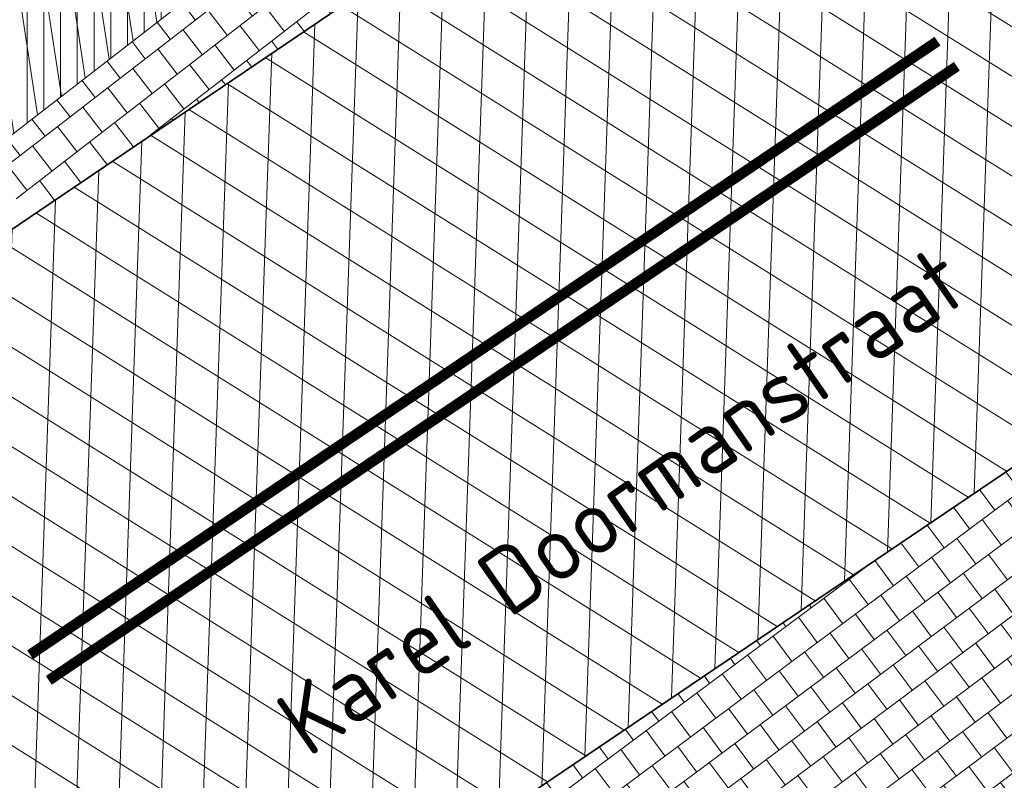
# Model space of a CAD drawing. Header units: metres. Extents: x 195696 to 514079, y 327475 to 328989.
# Tile 3 of 256: x 195841.98 to 195851.31, y 327558.45 to 327565.66. Entities that reach past the tile are written whole.
import ezdxf
from ezdxf.enums import TextEntityAlignment as Align

# ---------------------------------------------------------------- set-up
doc = ezdxf.new("R2010")
doc.units = ezdxf.units.M
doc.linetypes.add('11strp', pattern=[2, 1, -1])
for name, color, linetype, lineweight in [('mk-nw-11streep 0.10', 7, '11strp', 35), ('N-WE-GR-GRAS-A-250', 62, 'Continuous', 18), ('N-WE-OG-TOPOGRAFIE-T25', 7, 'Continuous', 25), ('N-WE-VH-GESLOTENVERHARDING-A-200', 252, 'Continuous', 18), ('N-WE-VH-HERSTRATEN-A-250', 252, 'Continuous', 18), ('N-WE-VH-KANTVERHARDING-G', 5, 'Continuous', 35), ('N-WE-VH-TEGEL-A', 252, 'Continuous', 18), ('N-WE-VH-VERHARDING_TEGEL-A', 254, 'Continuous', 5)]:
    doc.layers.add(name, color=color, linetype=linetype, lineweight=lineweight)
doc.layers.add('N-WE-VH-GESLOTENVERHARDING_ASFALT_ROOD-A', color=7, linetype='Continuous', lineweight=18, true_color=0xf2beba)
doc.styles.add('NLCS-ISO-M250-T25', font='NLCS-ISO.ttf', dxfattribs={"height": 0.625})
pattern_1 = [(90, (171.4512025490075, 74.11865817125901), (-0.15875, 0), [])]
pattern_2 = [(90, (156401.089197, 432280.567131), (-0.15875, 0), [])]

msp = doc.modelspace()

# ---------------------------------------------------------------- hatches: boundary and pattern name
at = {"layer": 'N-WE-GR-GRAS-A-250', "lineweight": 0}
h = msp.add_hatch(dxfattribs=at)
h.set_pattern_fill('AGR-GRAS_02-SO', color=256, scale=0.05, pattern_type=2)
h.set_pattern_definition([(0, (0, 0), (0.5, 0.5), [0.125, -0.375]), (0, (0.275, 0.3), (0.5, 0.5), [0.125, -0.375]), (90, (0.05, 0.175), (-0.5, 0.5), [0.125, -0.375]), (90, (0.25, 0.35), (-0.5, 0.5), [0.125, -0.375]), (45, (0.1, 0.35), (0, 0.5000000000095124), [0.125, -0.582106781]), (135, (0.275, 0), (-0.5000000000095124, 0), [0.125, -0.582106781]), (26.56505119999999, (0.125, 0.15), (0.5000000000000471, 2.000322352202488e-10), [0.125, -0.9930339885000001]), (26.56505119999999, (0.35, 0.4), (0.5000000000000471, 2.000322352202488e-10), [0.125, -0.9930339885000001]), (63.43494882, (0.35, 0), (2.54993137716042e-11, 0.500000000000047), [0.125, -0.9930339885]), (63.43494882, (0.125, 0.225), (2.54993137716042e-11, 0.500000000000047), [0.125, -0.9930339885]), (63.43494882, (0.3, 0.1), (2.54993137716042e-11, 0.500000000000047), [0.125, -0.9930339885]), (116.5650512, (0, 0.275), (-2.000324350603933e-10, 0.500000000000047), [0.125, -0.9930339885]), (153.43494882, (0.1, 0.07500000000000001), (-0.500000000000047, 2.549949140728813e-11), [0.125, -0.9930339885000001])])
edge = h.paths.add_edge_path()
edge.add_arc((195846.2339292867, 327553.1207627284), 0.3000000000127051, 306.9699804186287, 396.2095109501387)
edge.add_line((195846.4759879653, 327553.2979846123), (195844.4150939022, 327556.1128587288))
edge.add_arc((195844.1730352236, 327555.9356368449), 0.3000000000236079, 36.20951096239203, 124.0598746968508)
edge.add_line((195844.0050175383, 327556.1841726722), (195834.2031076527, 327549.5577871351))
edge.add_arc((195834.371125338, 327549.3092513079), 0.299999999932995, 124.0598746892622, 214.4352624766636)
edge.add_line((195834.1236956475, 327549.1396088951), (195836.3052326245, 327545.9577570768))
edge.add_arc((195836.5526623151, 327546.1273994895), 0.299999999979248, 214.4352624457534, 304.7497029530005)
edge.add_arc((195662.8349918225, 327796.8008017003), 305.2835792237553, 304.72214121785, 306.0235084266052)
edge.add_arc((195665.4391963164, 327793.3052013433), 300.9248493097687, 306.0139132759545, 306.9699803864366)
edge = h.paths.add_edge_path()
edge.add_arc((195855.4803686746, 327560.0544283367), 0.299999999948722, 217.656959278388, 307.123550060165)
edge.add_arc((195722.9404570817, 327735.1539659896), 219.9057290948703, 307.1235500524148, 308.9182578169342)
edge.add_arc((195719.7593388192, 327739.0174507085), 224.9101050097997, 308.9304764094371, 309.5099233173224)
edge.add_arc((195862.6589496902, 327565.7275188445), 0.3000000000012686, 309.5099224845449, 399.0484551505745)
edge.add_line((195862.8919337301, 327565.9165120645), (195861.4747292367, 327567.66359076))
edge.add_arc((195861.2417451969, 327567.4745975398), 0.3000000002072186, 39.04845519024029, 124.0598746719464)
edge.add_line((195861.0737275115, 327567.7231333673), (195853.5245705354, 327562.6196764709))
edge.add_arc((195853.6925882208, 327562.3711406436), 0.3000000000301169, 124.0598746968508, 217.6569593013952)
edge.add_line((195853.4550834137, 327562.1878608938), (195855.2428638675, 327559.8711485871))
at = {"layer": 'N-WE-VH-GESLOTENVERHARDING-A-200', "lineweight": 0}
h = msp.add_hatch(dxfattribs=at)
h.set_pattern_fill('AVH-GESLOTEN-SOD', color=256, scale=0.2, angle=28, pattern_type=2)
h.set_pattern_definition([(87.99999999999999, (0, 0), (-0.3997563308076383, 0.01395979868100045), []), (148, (0, 0), (-0.2119677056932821, -0.3392192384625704), [])])
edge = h.paths.add_edge_path(flags=16)
edge.add_arc((195880.1655836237, 327588.9528181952), 0.5000000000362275, -53.80848710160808, 41.52320272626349, ccw=False)
edge.add_arc((196043.6446531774, 327405.9312850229), 244.9046723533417, 131.7833411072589, 133.7970645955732)
edge.add_arc((195873.4197754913, 327583.3913420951), 0.9999999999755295, 278.98220693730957, 316.4552622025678, ccw=False)
edge.add_line((195873.5759032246, 327582.4036052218), (195872.9619810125, 327582.3126313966))
edge.add_arc((195872.8153970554, 327583.3018296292), 0.999999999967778, 167.3459649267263, 278.4290134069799, ccw=False)
edge.add_line((195871.8396864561, 327583.5208931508), (195871.9958403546, 327584.2164038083))
edge.add_arc((195872.971550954, 327583.9973402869), 1.000000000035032, 133.7875914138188, 167.3459649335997, ccw=False)
edge.add_arc((196043.1978633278, 327406.4100110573), 246.9964571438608, 133.6290453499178, 133.7875914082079, ccw=False)
edge.add_arc((196043.1462730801, 327406.3608464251), 246.9964572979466, 131.7503220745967, 133.612513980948, ccw=False)
edge.add_arc((195879.0077676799, 327590.2604236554), 0.4999999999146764, 41.52320272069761, 131.7503219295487, ccw=False)
edge.add_line((195879.3821113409, 327590.5918853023), (195880.5399272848, 327589.2842798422))
edge = h.paths.add_edge_path(flags=16)
edge.add_arc((196043.190133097, 327406.4241565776), 244.2339199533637, 122.8853466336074, 123.7748736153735)
edge.add_line((195907.4128906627, 327609.4383139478), (195905.8840875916, 327611.724180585))
edge.add_arc((196043.1939871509, 327406.4174368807), 246.9916345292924, 122.886788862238, 123.77475018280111, ccw=False)
edge.add_arc((195909.6252433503, 327612.9877032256), 1.000000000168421, 103.36408669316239, 122.88678885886, ccw=False)
edge.add_line((195909.3941052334, 327613.9606241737), (195910.5171844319, 327614.2274355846))
edge.add_arc((195910.7483225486, 327613.2545146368), 0.9999999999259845, -38.499182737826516, 103.36408669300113, ccw=False)
edge.add_line((195911.5309395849, 327612.6320111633), (195910.8206145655, 327611.7389840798))
edge.add_arc((195910.037997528, 327612.3614875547), 1.000000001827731, 302.885346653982, 321.50081724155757, ccw=False)
edge = h.paths.add_edge_path()
edge.add_line((195913.8862149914, 327610.1762080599), (195909.2428622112, 327617.4930699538))
edge.add_arc((196043.1978635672, 327406.410011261), 250.0000001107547, 122.3995392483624, 135.5156437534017)
edge.add_arc((195793.493235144, 327651.6600849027), 100.0000000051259, 304.0598747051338, 315.5156437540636, ccw=False)
edge.add_line((195849.4991302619, 327568.8148091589), (195827.0150000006, 327553.5950000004))
edge.add_line((195827.0150000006, 327553.5950000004), (195824.245599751, 327551.7426639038))
edge.add_arc((195796.2426523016, 327593.1653016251), 49.99999981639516, 303.09553133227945, 304.0598746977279, ccw=False)
edge.add_line((195823.5444833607, 327551.2772364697), (195820.0502888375, 327548.9997880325))
edge.add_line((195820.0502888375, 327548.9997880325), (195823.8157983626, 327543.1697717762))
edge.add_line((195823.8157983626, 327543.1697717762), (195823.838999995, 327543.1829999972))
edge.add_line((195823.838999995, 327543.1829999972), (195826.4396693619, 327544.6925664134))
edge.add_arc((195801.339107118, 327587.9356212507), 50.00000016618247, 300.1331522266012, 304.0598747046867)
edge.add_line((195829.3420547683, 327546.512983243), (195860.9751881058, 327567.8979316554))
edge.add_arc((195804.9692930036, 327650.7432073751), 99.99999997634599, 304.059874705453, 314.2752211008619)
edge.add_arc((196043.1978603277, 327406.4100152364), 241.2499949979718, 124.56755402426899, 134.2752211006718, ccw=False)
edge.add_arc((196024.160358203, 327433.4729742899), 208.1635880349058, 122.8422075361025, 124.47901762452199, ccw=False)
edge.add_arc((195884.1512028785, 327650.3735842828), 50.00000000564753, 302.8422075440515, 306.4912659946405)
at = {"layer": 'N-WE-VH-GESLOTENVERHARDING_ASFALT_ROOD-A', "lineweight": 0}
h = msp.add_hatch(dxfattribs=at)
h.set_pattern_fill('ANSI31', color=256, scale=0.05, angle=45)
h.set_pattern_definition(pattern_2)
edge = h.paths.add_edge_path()
edge.add_line((195818.773746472, 327550.9075339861), (195819.7985259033, 327549.2377815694))
edge.add_line((195819.7985259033, 327549.2377815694), (195823.705, 327551.771))
edge.add_line((195823.705, 327551.771), (195826.8300000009, 327553.8330000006))
edge.add_line((195826.8300000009, 327553.8330000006), (195832.346, 327557.594))
edge.add_arc((195653.6780453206, 327812.8300705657), 311.5568804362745, 304.9924277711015, 307.0187332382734)
edge.add_line((195841.259, 327564.071), (195847.2209999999, 327568.683))
edge.add_arc((195712.0656050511, 327739.8902715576), 218.1259054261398, 308.2884642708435, 310.314394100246)
edge.add_line((195853.189, 327573.568), (195851.914, 327575.105))
edge.add_arc((195692.6900484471, 327762.5027168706), 245.9068340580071, 307.0693282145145, 310.3531555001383, ccw=False)
edge.add_arc((195659.3993028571, 327804.774960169), 299.7051212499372, 302.7813460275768, 307.2761801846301, ccw=False)
edge.add_arc((195645.5024205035, 327819.2465907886), 319.4194762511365, 302.8510535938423, 303.47164422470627, ccw=False)
h = msp.add_hatch(dxfattribs=at)
h.set_pattern_fill('ANSI31', color=256, scale=0.05, angle=45)
h.set_pattern_definition(pattern_2)
edge = h.paths.add_edge_path()
edge.add_line((195826.2968413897, 327538.6495733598), (195827.418901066, 327536.8213147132))
edge.add_arc((195762.0058595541, 327638.6619460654), 121.0387549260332, 302.7129534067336, 303.3363106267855)
edge.add_arc((195634.2295277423, 327836.1376615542), 356.2458618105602, 303.0514222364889, 306.9376692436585)
edge.add_line((195848.3140000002, 327551.3940000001), (195855.4639999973, 327556.739999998))
edge.add_arc((195709.6615305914, 327751.6195375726), 243.3852794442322, 306.8026293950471, 308.9615852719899)
edge.add_line((195862.702, 327562.371), (195862.387, 327562.484))
edge.add_line((195862.387, 327562.484), (195861.213, 327563.902))
edge.add_arc((195722.9404572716, 327735.1539657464), 220.1057287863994, 306.95964217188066, 308.91815689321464, ccw=False)
edge.add_line((195855.279540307, 327559.2764545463), (195846.671, 327552.824))
edge.add_arc((195665.4403892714, 327793.3035865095), 301.1228416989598, 306.0139132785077, 307.00246848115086, ccw=False)
edge.add_arc((195662.8349910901, 327796.8008016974), 305.4835796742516, 304.65836770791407, 306.0235051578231, ccw=False)
edge.add_line((195836.558, 327545.523), (195827.773, 327539.589))
edge.add_line((195827.773, 327539.589), (195826.2968413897, 327538.6495733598))
at = {"layer": 'N-WE-VH-HERSTRATEN-A-250', "lineweight": 0}
h = msp.add_hatch(dxfattribs=at)
h.set_pattern_fill('AVH-HERSTRATEN-SOD', color=256, scale=0.25, angle=38.66310676, pattern_type=2)
h.set_pattern_definition([(98.66310675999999, (195818.357, 327548.303), (-0.2471477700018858, -0.03765607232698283), [])])
edge = h.paths.add_edge_path()
edge.add_line((195826.2783230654, 327554.6690768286), (195826.8290088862, 327553.8345020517))
edge.add_line((195826.8290088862, 327553.8345020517), (195832.346, 327557.594))
edge.add_arc((195653.6780453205, 327812.8300705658), 311.5568804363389, 304.9924277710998, 307.0187332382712)
edge.add_line((195841.259, 327564.071), (195847.221, 327568.683))
edge.add_arc((195712.065604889, 327739.8902717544), 218.1259056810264, 308.2884642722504, 310.314394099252)
edge.add_line((195853.189, 327573.568), (195853.754, 327574.049))
edge.add_arc((195712.3829749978, 327739.5865194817), 217.6888537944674, 310.4977237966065, 312.4873520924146)
edge.add_line((195859.416, 327579.057), (195866.002, 327585.185))
edge.add_line((195866.002, 327585.185), (195869.64, 327588.621))
edge.add_arc((195964.4930949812, 327491.5383759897), 135.7282045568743, 130.9431852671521, 134.3344810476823, ccw=False)
edge.add_line((195875.5489999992, 327594.0619999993), (195872.561337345, 327597.5161761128))
edge.add_line((195872.561337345, 327597.5161761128), (195871.805003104, 327596.8619907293))
edge.add_line((195871.805003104, 327596.8619907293), (195874.1418384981, 327594.1602663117))
edge.add_arc((195964.4930949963, 327491.5383759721), 136.7282045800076, 131.3616167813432, 134.3309267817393)
edge.add_line((195868.9472210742, 327589.3421995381), (195865.3180765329, 327585.9145632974))
edge.add_line((195865.3180765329, 327585.9145632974), (195858.7376828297, 327579.7917797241))
edge.add_arc((195712.3829750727, 327739.5865193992), 216.6888536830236, 310.49792906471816, 312.4863159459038, ccw=False)
edge.add_line((195853.1051724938, 327574.8099359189), (195852.5413920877, 327574.3299741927))
edge.add_arc((195712.065604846, 327739.8902718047), 217.1259057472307, 308.28976192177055, 310.3141772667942, ccw=False)
edge.add_line((195846.6052387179, 327569.4709481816), (195840.6520114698, 327564.8657344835))
edge.add_arc((195653.6780453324, 327812.8300705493), 310.5568804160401, 304.99356177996, 307.0175981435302, ccw=False)
edge.add_line((195831.7775672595, 327558.4167527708), (195826.2783230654, 327554.6690768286))
h = msp.add_hatch(dxfattribs=at)
h.set_pattern_fill('AVH-HERSTRATEN-SOD', color=256, scale=0.25, angle=37.14014257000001, pattern_type=2)
h.set_pattern_definition([(97.14014256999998, (195820.5645818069, 327534.0445028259), (-0.2480612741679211, -0.03107417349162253), [])])
edge = h.paths.add_edge_path()
edge.add_line((195827.773, 327539.589), (195828.3236803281, 327538.7542121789))
edge.add_line((195828.3236803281, 327538.7542121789), (195837.122223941, 327544.6973604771))
edge.add_arc((195662.8349903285, 327796.8008011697), 306.483579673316, 304.6573546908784, 306.0235056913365)
edge.add_arc((195665.4461658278, 327793.295785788), 302.1131353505, 306.0139291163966, 307.0022364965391)
edge.add_line((195847.2718073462, 327552.0246050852), (195855.8800486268, 327558.4768354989))
edge.add_arc((195722.9404570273, 327735.153966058), 221.1057291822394, 306.959400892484, 308.9182173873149)
edge.add_arc((195719.7446094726, 327739.0354907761), 226.1333940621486, 308.930402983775, 309.5707465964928)
edge.add_line((195863.7984801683, 327564.723143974), (195872.1462644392, 327571.9359180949))
edge.add_line((195872.1462644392, 327571.9359180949), (195879.6052788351, 327578.6069802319))
edge.add_line((195879.6052788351, 327578.6069802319), (195880.6381110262, 327579.5439538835))
edge.add_line((195880.6381110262, 327579.5439538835), (195883.0298992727, 327576.908932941))
edge.add_line((195883.0298992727, 327576.908932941), (195883.8156375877, 327577.5311504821))
edge.add_line((195883.8156375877, 327577.5311504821), (195880.7066463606, 327580.9563102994))
edge.add_line((195880.7066463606, 327580.9563102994), (195878.936, 327579.35))
edge.add_line((195878.936, 327579.35), (195871.486, 327572.687))
edge.add_line((195871.486, 327572.687), (195863.1530001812, 327565.4870001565))
edge.add_arc((195719.7567011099, 327739.0206877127), 225.1142805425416, 308.93043056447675, 309.5679845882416, ccw=False)
edge.add_arc((195722.9404570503, 327735.1539660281), 220.1057291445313, 306.9596421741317, 308.9182173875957, ccw=False)
edge.add_line((195855.2795403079, 327559.276454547), (195846.6709998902, 327552.8239999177))
edge.add_arc((195665.4404015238, 327793.3035721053), 301.1228228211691, 306.0139133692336, 307.0024682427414, ccw=False)
edge.add_arc((195662.8349901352, 327796.8008014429), 305.4835800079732, 304.6583678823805, 306.023505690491, ccw=False)
edge.add_line((195836.558, 327545.523), (195827.773, 327539.589))
at = {"layer": 'N-WE-VH-TEGEL-A', "lineweight": 0}
h = msp.add_hatch(dxfattribs=at)
h.set_pattern_fill('AVH-TEGEL_300X300_HALFST', color=256, angle=307.72, pattern_type=2)
h.set_pattern_definition([(307.72, (195841.0421373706, 327571.2295413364), (0.3021924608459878, -0.1455325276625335), [0.3, -0.3]), (37.72000000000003, (195841.0421373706, 327571.2295413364), (-0.1835409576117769, 0.237303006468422), [])])
edge = h.paths.add_edge_path()
edge.add_arc((195847.8630548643, 327568.3123077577), 0.4999999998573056, 218.4854944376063, 304.0598747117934, ccw=False)
edge.add_line((195847.4716719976, 327568.0011495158), (195847.3512238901, 327568.1526522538))
edge.add_arc((195847.7426067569, 327568.4638104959), 0.5000000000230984, 137.6455669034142, 218.4854944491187, ccw=False)
edge.add_line((195847.3731110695, 327568.8006679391), (195841.639679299, 327564.3654805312))
edge.add_line((195841.639679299, 327564.3654805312), (195842.0746217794, 327563.7956183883))
edge.add_line((195842.0746217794, 327563.7956183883), (195848.1430843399, 327567.8980813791))
h = msp.add_hatch(dxfattribs=at)
h.set_pattern_fill('AVH-TEGEL_300X300_HALFST', color=256, angle=-53.31404965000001, pattern_type=2)
h.set_pattern_definition([(306.68595035, (195848.1041112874, 327560.9336215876), (0.299516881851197, -0.1509623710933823), [0.3, -0.3]), (36.68595035, (195848.1041112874, 327560.9336215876), (-0.1792285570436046, 0.2405766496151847), [])])
edge = h.paths.add_edge_path()
edge.add_line((195855.0845273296, 327559.7489620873), (195853.2967468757, 327562.0656743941))
edge.add_arc((195853.6925882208, 327562.3711406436), 0.5000000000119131, 124.0598747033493, 217.6569592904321, ccw=False)
edge.add_line((195853.4125587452, 327562.7853670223), (195843.893005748, 327556.3498632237))
edge.add_arc((195844.1730352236, 327555.9356368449), 0.5000000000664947, 36.20951095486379, 124.05987469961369, ccw=False)
edge.add_line((195844.5764663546, 327556.2310066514), (195846.6373604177, 327553.4161325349))
edge.add_arc((195846.2339292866, 327553.1207627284), 0.5000000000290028, -53.030016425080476, 36.20951094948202, ccw=False)
edge.add_arc((195665.4402522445, 327793.303770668), 301.1230712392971, 306.9699835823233, 307.0024682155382)
edge.add_line((195846.671000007, 327552.8240000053), (195855.2795403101, 327559.2764545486))
edge.add_arc((195722.9404331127, 327735.1539977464), 220.1057688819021, 306.9596421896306, 307.1235500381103)
edge.add_arc((195855.4803686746, 327560.0544283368), 0.500000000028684, 217.6569592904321, 307.1235500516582, ccw=False)
at = {"layer": 'N-WE-VH-VERHARDING_TEGEL-A', "lineweight": 0}
h = msp.add_hatch(dxfattribs=at)
h.set_pattern_fill('ANSI31', color=256, scale=0.05, angle=45)
h.set_pattern_definition(pattern_1)
edge = h.paths.add_edge_path()
edge.add_line((195873.0117266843, 327596.9954599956), (195861.877, 327588.246))
edge.add_line((195861.877, 327588.246), (195859.574, 327585.207))
edge.add_arc((195834.5531621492, 327604.6606927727), 31.69366639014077, 314.8902509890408, 322.1349466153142, ccw=False)
edge.add_arc((195696.6632569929, 327757.450865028), 237.4720118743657, 310.4175563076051, 312.44242308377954, ccw=False)
edge.add_line((195850.629, 327576.654), (195851.7862968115, 327575.2589394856))
edge.add_arc((195692.3399105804, 327762.9511547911), 246.2752885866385, 310.3482287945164, 312.3154785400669)
edge.add_line((195858.1354643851, 327580.8430766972), (195864.6029225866, 327586.8756385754))
edge.add_line((195864.6029225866, 327586.8756385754), (195868.3827597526, 327590.465534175))
edge.add_arc((195960.7100834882, 327494.6106372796), 133.0883013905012, 131.7780476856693, 133.9260867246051, ccw=False)
edge.add_line((195872.0404286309, 327593.8587519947), (195874.1353444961, 327595.696393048))
edge.add_line((195874.1353444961, 327595.696393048), (195873.0117266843, 327596.9954599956))
edge = h.paths.add_edge_path()
edge.add_line((195817.7175165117, 327552.6285311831), (195818.6691040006, 327551.0780360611))
edge.add_arc((195645.5024203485, 327819.2465910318), 319.2194765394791, 302.8518759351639, 303.4718601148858)
edge.add_arc((195659.3993025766, 327804.7749600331), 299.5051213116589, 302.78111522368, 307.2762514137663)
edge.add_arc((195692.6900490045, 327762.5027172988), 245.7068340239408, 307.069246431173, 310.3070651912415)
edge.add_line((195851.6338243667, 327575.1294946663), (195851.6338124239, 327575.1295090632))
edge.add_arc((195692.3400395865, 327762.9510026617), 246.2750891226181, 310.3016967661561, 310.348228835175)
edge.add_line((195851.7862968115, 327575.2589394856), (195850.629, 327576.654))
edge.add_arc((195696.2893970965, 327757.840736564), 238.0112319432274, 307.09768405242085, 310.4252258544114, ccw=False)
edge.add_line((195839.852, 327568.001), (195839.575, 327567.788))
edge.add_arc((195667.7937490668, 327792.138620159), 282.5632653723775, 302.74366850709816, 307.4406335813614, ccw=False)
edge.add_arc((195726.093143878, 327700.2166558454), 173.7160907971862, 301.83247686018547, 302.969051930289, ccw=False)
h = msp.add_hatch(dxfattribs=at)
h.set_pattern_fill('ANSI31', color=256, scale=0.05, angle=45)
h.set_pattern_definition(pattern_1)
edge = h.paths.add_edge_path()
edge.add_arc((195709.4239416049, 327751.9279895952), 243.9745177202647, 308.9598301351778, 311.9630282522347)
edge.add_line((195872.5577301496, 327570.5142846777), (195880.7490481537, 327577.8745703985))
edge.add_line((195880.7490481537, 327577.8745703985), (195882.2594718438, 327579.2455703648))
edge.add_line((195882.2594718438, 327579.2455703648), (195883.856066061, 327577.4866106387))
edge.add_arc((195962.9099268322, 327476.8434029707), 127.9787800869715, 128.1491491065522, 133.3416795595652)
edge.add_line((195875.072, 327569.919), (195873.497, 327568.321))
edge.add_arc((195410.3295961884, 328141.4274219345), 736.8683836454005, 308.0018676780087, 308.94410289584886, ccw=False)
edge.add_line((195864.01, 327560.782), (195862.8291122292, 327562.2165800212))
edge = h.paths.add_edge_path()
edge.add_line((195827.5235380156, 327536.6508216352), (195828.4615875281, 327535.1223849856))
edge.add_arc((195755.4043983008, 327650.3900431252), 136.4697252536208, 302.3667170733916, 303.0339786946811)
edge.add_arc((195597.7533621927, 327888.2805836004), 421.8532619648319, 303.3712972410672, 306.68756502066)
edge.add_line((195849.7900670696, 327549.9942048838), (195856.665, 327555.116))
edge.add_arc((195413.1938402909, 328137.5942842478), 732.0844357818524, 307.2839139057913, 308.0099301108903)
edge.add_line((195864.01, 327560.782), (195862.8291121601, 327562.2165801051))
edge.add_arc((195709.660574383, 327751.6207652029), 243.5868352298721, 306.8026222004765, 308.96198767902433, ccw=False)
edge.add_line((195855.5837633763, 327556.5798228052), (195848.4339764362, 327551.2339821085))
edge.add_arc((195634.2295277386, 327836.1376615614), 356.4458618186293, 303.0515025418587, 306.93762646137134, ccw=False)
edge.add_arc((195762.005859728, 327638.6619461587), 121.2387549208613, 302.7110160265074, 303.33607667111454, ccw=False)

# ---------------------------------------------------------------- linework, layer by layer
at = {"layer": 'mk-nw-11streep 0.10', "ltscale": 4, "const_width": 0.1, "flags": 128}
for points in [[(195842.0790262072, 327559.6421376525), (195850.6799778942, 327565.4566393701)], [(195842.2563728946, 327559.3999085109), (195850.8636194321, 327565.2186657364)]]:
    msp.add_lwpolyline(points, dxfattribs=at)
at = {"layer": 'N-WE-VH-HERSTRATEN-A-250'}
msp.add_lwpolyline([(195832.1101224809, 327557.4331705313), (195832.346, 327557.594, 0.008841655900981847), (195841.259, 327564.071), (195847.221, 327568.683, 0.008840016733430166), (195853.189, 327573.568), (195853.754, 327574.049, 0.008681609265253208), (195859.416, 327579.057), (195866.002, 327585.185), (195869.64, 327588.621, -0.01479839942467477), (195875.5489999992, 327594.0619999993), (195872.561337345, 327597.5161761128), (195871.805003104, 327596.8619907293), (195874.1418384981, 327594.1602663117, 0.01295678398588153), (195868.9472210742, 327589.3421995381), (195865.3180765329, 327585.9145632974), (195858.7376828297, 327579.7917797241, -0.008676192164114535), (195853.1051724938, 327574.8099359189), (195852.5413920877, 327574.3299741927, -0.008833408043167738), (195846.6052387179, 327569.4709481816), (195840.6520114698, 327564.8657344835, -0.008831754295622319), (195831.7775672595, 327558.4167527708), (195826.2791874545, 327554.6677668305), (195826.8300000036, 327553.8330000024)], format="xyb", dxfattribs=at)
at = {"layer": 'N-WE-VH-KANTVERHARDING-G'}
for points in [[(195849.4991302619, 327568.8148091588), (195827.0150000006, 327553.5950000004)], [(195829.3420547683, 327546.512983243), (195860.9751881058, 327567.8979316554)]]:
    msp.add_lwpolyline(points, dxfattribs=at)

# ---------------------------------------------------------------- texts
at = {"layer": 'N-WE-OG-TOPOGRAFIE-T25', "style": 'NLCS-ISO-M250-T25'}
msp.add_text('Karel Doormanstraat', height=0.625, rotation=34.79634900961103, dxfattribs=at).set_placement((195847.6838234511, 327561.1028732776), align=Align.MIDDLE)

doc.saveas('drawing.dxf')
